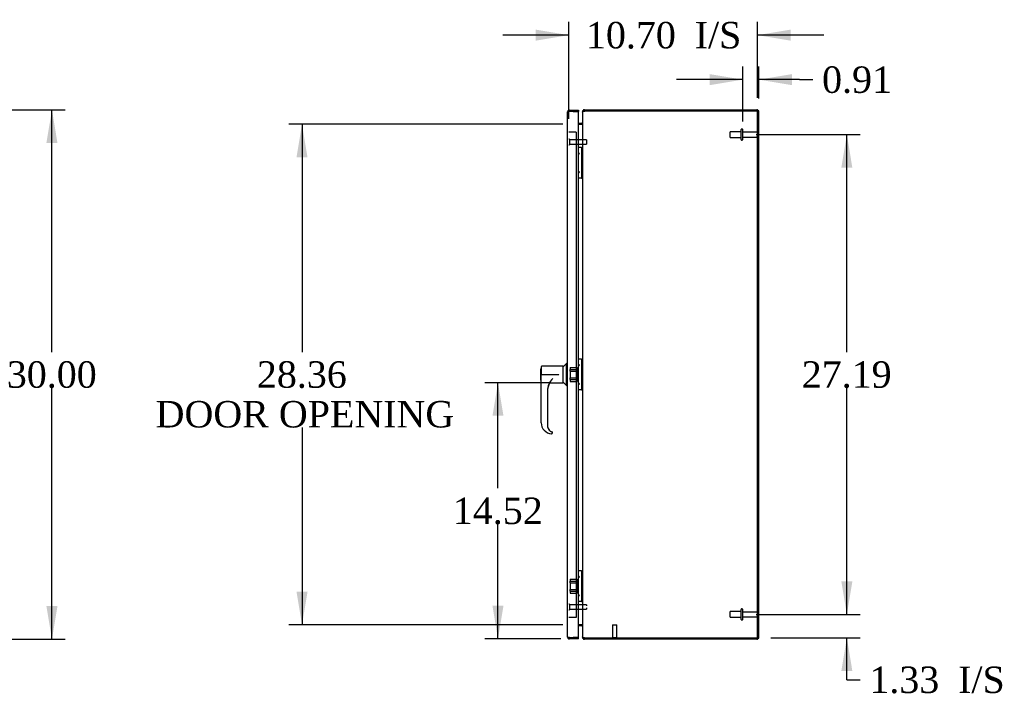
# Model space of a CAD drawing. Header units: inches. Extents: x 1 to 299, y -2 to 199.
# Tile 4 of 6: x 110 to 165, y 85 to 124. Entities that reach past the tile are written whole.
import ezdxf
from ezdxf.enums import TextEntityAlignment as Align
from ezdxf.lldxf.tags import DXFTag

# ---------------------------------------------------------------- set-up
doc = ezdxf.new("R2010")
doc.units = ezdxf.units.IN
doc.header["$MEASUREMENT"] = 0
for name, color, linetype in [('COM53148-1', 7, 'Continuous'), ('COM53844', 7, 'Continuous'), ('COM54646', 7, 'Continuous'), ('COM55251-2', 7, 'Continuous'), ('Default', 7, 'Continuous'), ('GSK11136', 7, 'Continuous'), ('HAN13040', 7, 'Continuous'), ('HNG14573-1', 7, 'Continuous'), ('HNG14573-2', 7, 'Continuous'), ('STD21878', 7, 'Continuous'), ('STD21879', 7, 'Continuous'), ('STD26098', 7, 'Continuous')]:
    doc.layers.add(name, color=color, linetype=linetype)
doc.styles.add('SEACAD_Times_New_Roman', font='times.ttf')
tags = doc.linetypes.add('HIDDEN2', pattern=[0.1875, 0.125, -0.0625]).pattern_tags.tags
tags[6:7] = [DXFTag(74, 4), DXFTag(75, 0), DXFTag(340, '0'), DXFTag(46, 0.0), DXFTag(50, 0.0), DXFTag(44, 0.0), DXFTag(45, 0.0)]
tags[4:5] = [DXFTag(74, 4), DXFTag(75, 0), DXFTag(340, '0'), DXFTag(46, 0.0), DXFTag(50, 0.0), DXFTag(44, 0.0), DXFTag(45, 0.0)]
doc.dimstyles.new('HAMMOND_(STH_-_300x200)', dxfattribs={"dimtxt": 1.5, "dimasz": 1.875, "dimexe": 0.75, "dimexo": 0.75, "dimgap": 0.375, "dimtad": 0, "dimtih": 1, "dimtoh": 1, "dimzin": 0, "dimdsep": 46, "dimtxsty": 'SEACAD_Times_New_Roman', "dimblk1": '_SE_FILLED', "dimblk2": '_SE_FILLED', "dimsah": 1, "dimcen": 0.75, "dimadec": 0, "dimazin": 0, "dimtfac": 0.8, "dimtofl": 0, "dimtmove": 0, "dimatfit": 3, "dimfxl": 1, "dimtolj": 1, "dimtzin": 0, "dimarcsym": 0})

# ---------------------------------------------------------------- blocks, each defined once
blk = doc.blocks.new('SE')
at = {"layer": 'COM53148-1', "color": 7, "linetype": 'Continuous'}
for p, q in [((141.541, 118.672), (141.541, 118.698)), ((141.541, 118.698), (141.569, 118.698)), ((141.649, 118.806), (141.649, 118.734)), ((141.649, 118.806), (141.745, 118.806)), ((141.745, 118.806), (151.433, 118.806)), ((151.541, 88.914), (151.541, 118.698)), ((141.324, 118.056), (141.505, 118.056)), ((141.516, 118.058), (141.531, 118.015)), ((141.505, 89.556), (141.324, 89.556)), ((141.516, 89.555), (141.531, 89.598)), ((141.541, 88.914), (141.541, 88.941)), ((141.541, 88.914), (141.569, 88.914)), ((141.649, 88.806), (141.649, 88.878)), ((141.745, 88.806), (141.649, 88.806)), ((151.433, 88.806), (141.745, 88.806))]:
    blk.add_line(p, q, dxfattribs=at)
for centre, radius, start, end in [((141.649, 118.698), 0.108, 90, 180), ((141.649, 118.698), 0.036, 90, 157.0538), ((151.433, 118.698), 0.108, 0, 90), ((141.505, 118.092), 0.036, 270, 288.6034), ((141.505, 118.092), 0.108, 270, 276.7326), ((141.505, 118.092), 0.036, 288.6034, 0), ((141.505, 89.52), 0.108, 83.2674, 90), ((141.505, 89.52), 0.036, 71.3966, 90), ((141.505, 89.52), 0.036, 0, 71.3966), ((141.649, 88.914), 0.108, 180, 270), ((141.649, 88.914), 0.036, 202.9441, 270), ((151.433, 88.914), 0.108, 270, 0)]:
    blk.add_arc(centre, radius, start, end, dxfattribs=at)
at = {"layer": 'COM53844', "color": 7, "linetype": 'HIDDEN2'}
for p, q in [((140.852, 117.543), (140.771, 117.543)), ((141.096, 117.543), (140.852, 117.543)), ((141.177, 117.543), (141.096, 117.543)), ((141.177, 117.543), (141.177, 90.043)), ((140.852, 90.043), (140.771, 90.043)), ((141.096, 90.043), (140.852, 90.043)), ((141.177, 90.043), (141.096, 90.043))]:
    blk.add_line(p, q, dxfattribs=at)
at = {"layer": 'COM54646', "color": 7, "linetype": 'Continuous'}
for p, q in [((141.541, 118.672), (141.541, 88.941)), ((151.469, 118.734), (141.745, 118.734)), ((151.469, 88.878), (151.469, 118.734)), ((141.324, 117.984), (141.505, 117.984)), ((141.516, 117.984), (141.505, 117.984)), ((141.505, 89.628), (141.324, 89.628)), ((141.505, 89.628), (141.516, 89.628)), ((141.745, 88.878), (151.469, 88.878))]:
    blk.add_line(p, q, dxfattribs=at)
for centre, radius, start, end in [((141.745, 118.422), 0.312, 90, 108.093), ((141.394, 118.066), 0.147, 326.2672, 356.9174), ((141.394, 89.547), 0.147, 3.0826, 33.7328), ((141.745, 89.19), 0.312, 251.907, 270)]:
    blk.add_arc(centre, radius, start, end, dxfattribs=at)
for points, knots in [([(141.649, 118.719), (141.646, 118.719), (141.642, 118.718), (141.636, 118.717), (141.629, 118.715), (141.623, 118.714), (141.617, 118.713), (141.611, 118.711), (141.605, 118.71), (141.599, 118.709), (141.594, 118.707), (141.588, 118.706), (141.583, 118.704), (141.578, 118.702), (141.574, 118.701), (141.566, 118.698), (141.556, 118.693), (141.548, 118.687), (141.543, 118.682), (141.541, 118.677), (141.541, 118.673), (141.541, 118.672)], [0, 0, 0, 0, 0.037505, 0.074906, 0.112201, 0.149385, 0.186456, 0.223409, 0.260242, 0.296951, 0.333533, 0.369984, 0.406303, 0.442485, 0.478527, 0.514427, 0.638738, 0.761153, 0.84171, 0.921336, 1, 1, 1, 1]), ([(141.541, 88.941), (141.541, 88.941), (141.541, 88.939), (141.541, 88.936), (141.542, 88.934), (141.544, 88.931), (141.545, 88.929), (141.548, 88.927), (141.55, 88.924), (141.553, 88.922), (141.557, 88.92), (141.561, 88.918), (141.565, 88.916), (141.573, 88.913), (141.585, 88.908), (141.601, 88.904), (141.615, 88.9), (141.626, 88.898), (141.637, 88.896), (141.645, 88.895), (141.649, 88.894)], [0, 0, 0, 0, 0.039227, 0.078698, 0.11841, 0.15836, 0.198543, 0.238956, 0.279594, 0.320453, 0.361528, 0.402815, 0.44431, 0.486009, 0.612097, 0.739826, 0.804347, 0.869228, 0.934452, 1, 1, 1, 1])]:
    blk.add_open_spline(points, degree=3, knots=knots, dxfattribs=at)
at = {"layer": 'COM55251-2', "color": 7, "linetype": 'Continuous'}
for p, q in [((140.699, 118.682), (140.699, 118.683)), ((140.699, 118.683), (140.699, 118.683)), ((140.699, 118.683), (140.699, 118.683)), ((140.699, 88.931), (140.699, 118.682)), ((140.756, 118.719), (140.719, 118.745)), ((140.807, 118.718), (140.719, 118.718)), ((140.807, 118.719), (140.756, 118.719)), ((140.807, 118.79), (141.324, 118.79)), ((140.807, 118.719), (140.807, 118.718)), ((141.324, 118.718), (140.807, 118.718)), ((141.021, 118.718), (141.324, 118.718)), ((141.324, 118.79), (141.324, 118.718)), ((141.324, 88.896), (141.324, 118.718)), ((140.699, 88.931), (140.699, 88.931)), ((140.699, 88.931), (140.699, 88.931)), ((140.699, 88.931), (140.699, 88.931)), ((140.807, 88.896), (140.719, 88.896)), ((140.756, 88.895), (140.719, 88.869)), ((140.756, 88.895), (140.807, 88.895)), ((140.807, 88.896), (141.324, 88.896)), ((140.807, 88.895), (140.807, 88.895)), ((141.324, 88.823), (140.807, 88.823)), ((141.324, 88.895), (141.021, 88.895)), ((141.324, 88.823), (141.324, 88.895))]:
    blk.add_line(p, q, dxfattribs=at)
for centre, start, end in [((140.807, 118.682), 144.4735, 179.7825), ((140.807, 118.682), 179.8992, 180), ((140.807, 118.682), 90, 144.4735), ((140.807, 88.931), 180, 180.1008), ((140.807, 88.931), 180.2175, 215.5265), ((140.807, 88.931), 215.5265, 270)]:
    blk.add_arc(centre, 0.108, start, end, dxfattribs=at)
for points in [[(140.719, 118.718), (140.712, 118.712), (140.707, 118.706), (140.7, 118.695), (140.699, 118.689), (140.699, 118.683)], [(140.719, 88.896), (140.712, 88.902), (140.707, 88.907), (140.7, 88.919), (140.699, 88.925), (140.699, 88.931)]]:
    blk.add_open_spline(points, degree=3, knots=[0, 0, 0, 0, 0.5, 0.5, 1, 1, 1, 1], dxfattribs=at)
at = {"layer": 'GSK11136', "color": 7, "linetype": 'Continuous'}
for p, q in [((141.021, 118.718), (140.771, 118.718)), ((140.771, 118.718), (140.771, 118.718)), ((141.021, 118.718), (141.021, 118.718)), ((140.771, 88.896), (140.771, 88.895)), ((140.771, 88.895), (141.021, 88.895)), ((141.021, 88.895), (141.021, 88.896))]:
    blk.add_line(p, q, dxfattribs=at)
at = {"layer": 'HAN13040', "color": 7, "linetype": 'Continuous'}
for p, q in [((140.636, 104.436), (140.449, 104.249)), ((140.636, 103.176), (140.636, 104.436)), ((140.699, 104.436), (140.636, 104.436)), ((139.169, 104.116), (139.169, 103.496)), ((139.199, 104.136), (139.189, 104.136)), ((139.199, 104.241), (139.199, 103.806)), ((140.449, 104.271), (139.229, 104.271)), ((140.449, 103.341), (140.449, 104.271)), ((139.189, 103.476), (139.199, 103.476)), ((139.199, 103.799), (139.199, 103.806)), ((139.199, 101.076), (139.199, 103.799)), ((139.229, 103.798), (139.299, 103.798)), ((139.299, 103.798), (139.299, 103.806)), ((139.299, 103.798), (140.194, 103.798)), ((139.299, 103.798), (140.199, 103.798)), ((139.678, 103.341), (140.449, 103.341)), ((140.199, 103.798), (140.178, 103.79)), ((140.194, 103.798), (140.199, 103.798)), ((140.449, 103.364), (140.636, 103.176)), ((139.559, 102.867), (139.559, 100.891)), ((140.636, 103.176), (140.699, 103.176)), ((139.824, 100.552), (139.822, 100.551)), ((139.822, 100.551), (139.823, 100.551)), ((139.823, 100.551), (139.824, 100.551)), ((139.824, 100.554), (139.824, 100.552)), ((139.824, 100.551), (139.824, 100.482))]:
    blk.add_line(p, q, dxfattribs=at)
for centre, radius, start, end in [((139.189, 104.116), 0.02, 90, 180), ((139.229, 104.241), 0.03, 90, 180), ((139.189, 103.496), 0.02, 180, 270), ((139.824, 101.076), 0.625, 180, 267.1099), ((139.901, 100.884), 0.338, 228.6358, 256.7773), ((139.517, 100.912), 0.474, 305.7591, 310.2115), ((139.794, 100.482), 0.03, 267.1099, 0)]:
    blk.add_arc(centre, radius, start, end, dxfattribs=at)
for centre, major_axis, ratio, start_param, end_param in [((139.229, 103.799), (0.03, 0), 0.017455, 3.141593, 4.712389), ((140.559, 102.867), (1, 0), 0.999391, 2.352218, 3.141593), ((140.555, 102.837), (-0.997, 0), 0.999391, 5.751949, 6.283185), ((140.555, 102.838), (0.997, 0), 0.999391, 2.611981, 3.141593), ((139.909, 100.893), (0.35, 0), 0.999391, 3.141593, 3.991246), ((139.909, 100.891), (-0.35, 0), 0.999391, 0, 1.325486)]:
    blk.add_ellipse(centre, major_axis=major_axis, ratio=ratio, start_param=start_param, end_param=end_param, dxfattribs=at)
at = {"layer": 'HNG14573-1', "color": 7, "linetype": 'Continuous'}
for p, q in [((141.463, 116.672), (141.324, 116.672)), ((141.484, 116.672), (141.463, 116.672)), ((141.484, 116.672), (141.484, 114.94)), ((141.484, 116.672), (141.541, 116.672)), ((141.463, 114.94), (141.324, 114.94)), ((141.484, 114.94), (141.463, 114.94)), ((141.484, 114.94), (141.541, 114.94)), ((141.463, 104.672), (141.324, 104.672)), ((141.484, 104.672), (141.463, 104.672)), ((141.484, 104.672), (141.484, 102.94)), ((141.484, 104.672), (141.541, 104.672)), ((141.463, 102.94), (141.324, 102.94)), ((141.484, 102.94), (141.463, 102.94)), ((141.484, 102.94), (141.541, 102.94)), ((141.463, 92.672), (141.324, 92.672)), ((141.484, 92.672), (141.463, 92.672)), ((141.484, 92.672), (141.484, 90.94)), ((141.484, 92.672), (141.541, 92.672)), ((141.463, 90.94), (141.324, 90.94)), ((141.484, 90.94), (141.463, 90.94)), ((141.484, 90.94), (141.541, 90.94))]:
    blk.add_line(p, q, dxfattribs=at)
for centre, start, end in [((141.344, 116.338), 0, 155.38), ((141.344, 116.338), 204.62, 0), ((141.344, 115.275), 0, 155.38), ((141.344, 115.275), 204.62, 0), ((141.344, 104.338), 0, 155.38), ((141.344, 104.338), 204.62, 0), ((141.344, 103.275), 0, 155.38), ((141.344, 103.275), 204.62, 0), ((141.344, 92.338), 0, 155.38), ((141.344, 92.338), 204.62, 0), ((141.344, 91.275), 0, 155.38), ((141.344, 91.275), 204.62, 0)]:
    blk.add_arc(centre, 0.022, start, end, dxfattribs=at)
at = {"layer": 'HNG14573-2', "color": 7, "linetype": 'HIDDEN2'}
for p, q in [((140.823, 104.055), (140.823, 104.031)), ((140.852, 104.2), (141.25, 104.2)), ((140.852, 104.2), (140.852, 104.093)), ((140.852, 104.093), (141.25, 104.093)), ((140.852, 103.993), (141.25, 103.993)), ((140.852, 103.993), (140.852, 103.621)), ((141.25, 104.093), (141.25, 104.2)), ((141.25, 103.621), (141.25, 103.993)), ((141.278, 104.031), (141.278, 104.055)), ((140.823, 103.583), (140.823, 103.559)), ((140.852, 103.621), (141.25, 103.621)), ((140.852, 103.521), (141.25, 103.521)), ((140.852, 103.521), (140.852, 103.413)), ((140.852, 103.413), (141.25, 103.413)), ((141.25, 103.413), (141.25, 103.521)), ((141.278, 103.559), (141.278, 103.583)), ((140.852, 92.2), (141.25, 92.2)), ((140.852, 92.2), (140.852, 92.093)), ((141.25, 92.093), (141.25, 92.2)), ((140.823, 92.055), (140.823, 92.031)), ((140.823, 91.583), (140.823, 91.559)), ((140.852, 92.093), (141.25, 92.093)), ((140.852, 91.993), (141.25, 91.993)), ((140.852, 91.993), (140.852, 91.621)), ((140.852, 91.621), (141.25, 91.621)), ((141.25, 91.621), (141.25, 91.993)), ((141.278, 92.031), (141.278, 92.055)), ((141.278, 91.559), (141.278, 91.583)), ((140.852, 91.521), (141.25, 91.521)), ((140.852, 91.521), (140.852, 91.413)), ((140.852, 91.413), (141.25, 91.413)), ((141.25, 91.413), (141.25, 91.521))]:
    blk.add_line(p, q, dxfattribs=at)
for centre, start, end in [((140.863, 104.055), 106.7083, 180), ((140.863, 104.031), 180, 253.2917), ((141.238, 104.055), 0, 73.2917), ((141.238, 104.031), 286.7083, 0), ((140.863, 103.583), 106.7083, 180), ((140.863, 103.559), 180, 253.2917), ((141.238, 103.583), 0, 73.2917), ((141.238, 103.559), 286.7083, 0), ((140.863, 92.055), 106.7083, 180), ((140.863, 92.031), 180, 253.2917), ((140.863, 91.583), 106.7083, 180), ((140.863, 91.559), 180, 253.2917), ((141.238, 92.055), 0, 73.2917), ((141.238, 92.031), 286.7083, 0), ((141.238, 91.583), 0, 73.2917), ((141.238, 91.559), 286.7083, 0)]:
    blk.add_arc(centre, 0.04, start, end, dxfattribs=at)
at = {"layer": 'STD21878', "color": 7, "linetype": 'HIDDEN2'}
for p, q in [((143.238, 89.628), (143.488, 89.628)), ((143.238, 89.628), (143.238, 88.91)), ((143.488, 88.91), (143.488, 89.628)), ((143.222, 88.91), (143.503, 88.91)), ((143.222, 88.91), (143.222, 88.878)), ((143.222, 88.878), (143.503, 88.878)), ((143.503, 88.878), (143.503, 88.91))]:
    blk.add_line(p, q, dxfattribs=at)
at = {"layer": 'STD21879', "color": 7, "linetype": 'HIDDEN2'}
for p, q in [((140.802, 117.138), (140.771, 117.138)), ((140.771, 116.825), (140.802, 116.825)), ((140.802, 117.138), (140.802, 116.825)), ((141.771, 117.106), (140.802, 117.106)), ((140.802, 116.856), (141.771, 116.856)), ((141.771, 117.106), (141.771, 116.856)), ((140.802, 90.789), (140.771, 90.789)), ((140.771, 90.476), (140.802, 90.476)), ((140.802, 90.789), (140.802, 90.476)), ((141.771, 90.757), (140.802, 90.757)), ((140.802, 90.507), (141.771, 90.507)), ((141.771, 90.757), (141.771, 90.707)), ((141.771, 90.589), (141.771, 90.507))]:
    blk.add_line(p, q, dxfattribs=at)
at = {"layer": 'STD26098', "color": 7, "linetype": 'HIDDEN2'}
for p, q in [((149.907, 117.244), (149.907, 117.557)), ((150.532, 117.557), (149.907, 117.557)), ((149.907, 117.244), (150.532, 117.244)), ((150.532, 117.118), (150.532, 117.683)), ((150.602, 117.713), (150.562, 117.713)), ((150.632, 117.118), (150.632, 117.683)), ((151.409, 117.535), (150.632, 117.535)), ((150.632, 117.265), (151.409, 117.265)), ((151.469, 117.325), (151.469, 117.475)), ((150.562, 117.088), (150.602, 117.088)), ((150.532, 89.93), (150.532, 90.495)), ((150.602, 90.525), (150.562, 90.525)), ((150.632, 89.93), (150.632, 90.495)), ((149.907, 90.056), (149.907, 90.369)), ((150.532, 90.369), (149.907, 90.369)), ((149.907, 90.056), (150.532, 90.056)), ((150.562, 89.9), (150.602, 89.9)), ((151.409, 90.347), (150.632, 90.347)), ((150.632, 90.077), (151.409, 90.077)), ((151.469, 90.137), (151.469, 90.287))]:
    blk.add_line(p, q, dxfattribs=at)
for centre, radius, start, end in [((150.562, 117.683), 0.03, 90, 180), ((150.602, 117.683), 0.03, 0, 90), ((151.409, 117.475), 0.06, 0, 90), ((151.409, 117.325), 0.06, 270, 0), ((150.562, 117.118), 0.03, 180, 270), ((150.602, 117.118), 0.03, 270, 0), ((150.562, 90.495), 0.03, 90, 180), ((150.602, 90.495), 0.03, 0, 90), ((150.562, 89.93), 0.03, 180, 270), ((150.602, 89.93), 0.03, 270, 0), ((151.409, 90.287), 0.06, 0, 90), ((151.409, 90.137), 0.06, 270, 0)]:
    blk.add_arc(centre, radius, start, end, dxfattribs=at)
blk = doc.blocks.new('DMBLK2842')
at = {"layer": 'Default', "linetype": 'Continuous'}
for points in [[(138.896, 123.35), (138.896, 122.725), (140.771, 123.037)], [(153.344, 123.35), (151.469, 123.037), (153.344, 122.725)]]:
    blk.add_hatch(color=7, dxfattribs=at).paths.add_polyline_path(points)
at = {"layer": 'Default', "color": 7, "linetype": 'Continuous'}
for p, q in [((140.771, 118.293), (140.771, 123.787)), ((151.469, 119.484), (151.469, 123.787)), ((140.771, 123.037), (137.021, 123.037)), ((155.219, 123.037), (151.469, 123.037))]:
    blk.add_line(p, q, dxfattribs=at)
at = {"layer": 'Default', "color": 7, "linetype": 'Continuous', "style": 'SEACAD_Times_New_Roman'}
for s, p in [('10.70', (141.738, 123.787)), ('I/S', (147.906, 123.787))]:
    blk.add_text(s, height=1.5, dxfattribs=at).set_placement(p, align=Align.TOP_LEFT)
blk = doc.blocks.new('_SE_FILLED')
at = {"color": 0}
blk.add_line((0, 0), (-1, 0), dxfattribs=at)
blk.add_solid([(0, 0), (-1, -0.1665), (-1, 0.1665), (0, 0)], dxfattribs=at)
blk = doc.blocks.new('DMBLK2843')
at = {"layer": 'Default', "linetype": 'Continuous'}
for points in [[(111.773, 116.931), (111.461, 118.806), (111.148, 116.931)], [(111.773, 90.681), (111.148, 90.681), (111.461, 88.806)]]:
    blk.add_hatch(color=7, dxfattribs=at).paths.add_polyline_path(points)
at = {"layer": 'Default', "color": 7, "linetype": 'Continuous'}
for p, q in [((108.624, 118.806), (112.211, 118.806)), ((111.461, 105.081), (111.461, 118.806)), ((111.461, 88.806), (111.461, 103.056)), ((108.624, 88.806), (112.211, 88.806))]:
    blk.add_line(p, q, dxfattribs=at)
at = {"layer": 'Default', "color": 7, "linetype": 'Continuous', "style": 'SEACAD_Times_New_Roman'}
blk.add_text('30.00', height=1.5, dxfattribs=at).set_placement((108.902, 104.556), align=Align.TOP_LEFT)
blk = doc.blocks.new('DMBLK2850')
at = {"layer": 'Default', "linetype": 'Continuous'}
for points in [[(125.328, 116.109), (125.953, 116.109), (125.64, 117.984)], [(125.328, 91.503), (125.64, 89.628), (125.953, 91.503)]]:
    blk.add_hatch(color=7, dxfattribs=at).paths.add_polyline_path(points)
at = {"layer": 'Default', "color": 7, "linetype": 'Continuous'}
for p, q in [((140.425, 117.984), (124.89, 117.984)), ((125.64, 117.984), (125.64, 105.081)), ((125.64, 100.806), (125.64, 89.628)), ((140.425, 89.628), (124.89, 89.628))]:
    blk.add_line(p, q, dxfattribs=at)
at = {"layer": 'Default', "color": 7, "linetype": 'Continuous', "style": 'SEACAD_Times_New_Roman'}
for s, p in [('28.36', (123.081, 104.556)), ('DOOR OPENING', (117.341, 102.306))]:
    blk.add_text(s, height=1.5, dxfattribs=at).set_placement(p, align=Align.TOP_LEFT)
blk = doc.blocks.new('DMBLK2851')
at = {"layer": 'Default', "linetype": 'Continuous'}
for points in [[(136.438, 101.466), (137.063, 101.466), (136.751, 103.341)], [(136.438, 90.698), (136.751, 88.823), (137.063, 90.698)]]:
    blk.add_hatch(color=7, dxfattribs=at).paths.add_polyline_path(points)
at = {"layer": 'Default', "color": 7, "linetype": 'Continuous'}
for p, q in [((139.699, 103.341), (136.001, 103.341)), ((136.751, 97.357), (136.751, 103.341)), ((136.751, 88.823), (136.751, 95.332)), ((140.315, 88.823), (136.001, 88.823))]:
    blk.add_line(p, q, dxfattribs=at)
at = {"layer": 'Default', "color": 7, "linetype": 'Continuous', "style": 'SEACAD_Times_New_Roman'}
blk.add_text('14.52', height=1.5, dxfattribs=at).set_placement((134.191, 96.832), align=Align.TOP_LEFT)
blk = doc.blocks.new('DMBLK2864')
at = {"layer": 'Default', "linetype": 'Continuous'}
for points in [[(148.757, 120.829), (148.757, 120.204), (150.632, 120.516)], [(153.416, 120.829), (151.541, 120.516), (153.416, 120.204)]]:
    blk.add_hatch(color=7, dxfattribs=at).paths.add_polyline_path(points)
at = {"layer": 'Default', "color": 7, "linetype": 'Continuous'}
for p, q in [((150.632, 118.15), (150.632, 121.266)), ((151.541, 119.448), (151.541, 121.266)), ((150.632, 120.516), (146.882, 120.516)), ((153.853, 120.516), (151.541, 120.516)), ((153.853, 120.516), (154.603, 120.516))]:
    blk.add_line(p, q, dxfattribs=at)
at = {"layer": 'Default', "color": 7, "linetype": 'Continuous', "style": 'SEACAD_Times_New_Roman'}
blk.add_text('0.91', height=1.5, dxfattribs=at).set_placement((155.128, 121.266), align=Align.TOP_LEFT)
blk = doc.blocks.new('DMBLK2865')
at = {"layer": 'Default', "linetype": 'Continuous'}
for points in [[(156.845, 92.087), (156.22, 92.087), (156.533, 90.212)], [(156.845, 87.003), (156.533, 88.878), (156.22, 87.003)]]:
    blk.add_hatch(color=7, dxfattribs=at).paths.add_polyline_path(points)
at = {"layer": 'Default', "color": 7, "linetype": 'Continuous'}
for p, q in [((156.533, 90.212), (156.533, 93.962)), ((151.382, 90.212), (157.283, 90.212)), ((152.219, 88.878), (157.283, 88.878)), ((156.533, 86.507), (156.533, 88.878)), ((156.533, 86.507), (157.283, 86.507))]:
    blk.add_line(p, q, dxfattribs=at)
at = {"layer": 'Default', "color": 7, "linetype": 'Continuous', "style": 'SEACAD_Times_New_Roman'}
for s, p in [('1.33', (157.808, 87.257)), ('I/S', (162.839, 87.257))]:
    blk.add_text(s, height=1.5, dxfattribs=at).set_placement(p, align=Align.TOP_LEFT)
blk = doc.blocks.new('DMBLK2866')
at = {"layer": 'Default', "linetype": 'Continuous'}
for points in [[(156.845, 115.525), (156.533, 117.4), (156.22, 115.525)], [(156.845, 92.087), (156.22, 92.087), (156.533, 90.212)]]:
    blk.add_hatch(color=7, dxfattribs=at).paths.add_polyline_path(points)
at = {"layer": 'Default', "color": 7, "linetype": 'Continuous'}
for p, q in [((151.382, 117.4), (157.283, 117.4)), ((156.533, 105.081), (156.533, 117.4)), ((156.533, 90.212), (156.533, 103.056)), ((151.382, 90.212), (157.283, 90.212))]:
    blk.add_line(p, q, dxfattribs=at)
at = {"layer": 'Default', "color": 7, "linetype": 'Continuous', "style": 'SEACAD_Times_New_Roman'}
blk.add_text('27.19', height=1.5, dxfattribs=at).set_placement((153.974, 104.556), align=Align.TOP_LEFT)

msp = doc.modelspace()

# ---------------------------------------------------------------- block references
at = {"layer": 'Default'}
msp.add_blockref('SE', (0, 0), dxfattribs=at)

# ---------------------------------------------------------------- dimensions: what is measured, and where the dimension line sits
at = {"layer": 'Default', "color": 7, "linetype": 'Continuous'}
dim = msp.add_linear_dim(base=(140.771, 123.037), p1=(151.469, 118.734), p2=(140.771, 117.543), text='\\A1;<> I/S', dimstyle='HAMMOND_(STH_-_300x200)', dxfattribs=at)
dim.commit()
dim.dimension.update_dxf_attribs({"geometry": 'DMBLK2842', "text_midpoint": (146.12, 123.037), "dimtype": 160})
dim = msp.add_linear_dim(base=(150.632, 120.516), p1=(151.541, 118.698), p2=(150.632, 117.4), text='\\A1;<>', dimstyle='HAMMOND_(STH_-_300x200)', override={"dimtmove": 1}, dxfattribs=at)
dim.commit()
dim.dimension.update_dxf_attribs({"geometry": 'DMBLK2864', "text_midpoint": (154.603, 120.516), "dimtype": 160})
for base, p1, p2, angle, text, picture, middle, dimtype in [((111.461, 88.806), (107.874, 88.806), (107.874, 118.806), 90, '\\A1;<>', 'DMBLK2843', (111.461, 103.806), 161), ((125.64, 117.984), (141.505, 117.984), (141.505, 89.628), 270, '\\A1;<>\\PDOOR OPENING', 'DMBLK2850', (125.64, 103.806), 161), ((156.533, 90.212), (150.632, 90.212), (150.632, 117.4), 90, '\\A1;<>', 'DMBLK2866', (156.533, 103.806), 161), ((136.751, 103.341), (141.065, 88.823), (140.449, 103.341), 90, '\\A1;<>', 'DMBLK2851', (136.751, 96.082), 160)]:
    dim = msp.add_linear_dim(base=base, p1=p1, p2=p2, angle=angle, text=text, dimstyle='HAMMOND_(STH_-_300x200)', dxfattribs=at)
    dim.commit()
    dim.dimension.update_dxf_attribs({"geometry": picture, "text_midpoint": middle, "dimtype": dimtype})
dim = msp.add_linear_dim(base=(156.533, 90.212), p1=(151.469, 88.878), p2=(150.632, 90.212), angle=90, text='\\A1;<> I/S', dimstyle='HAMMOND_(STH_-_300x200)', override={"dimtmove": 1}, dxfattribs=at)
dim.commit()
dim.dimension.update_dxf_attribs({"geometry": 'DMBLK2865', "text_midpoint": (157.283, 86.507), "dimtype": 160})

doc.saveas('drawing.dxf')
